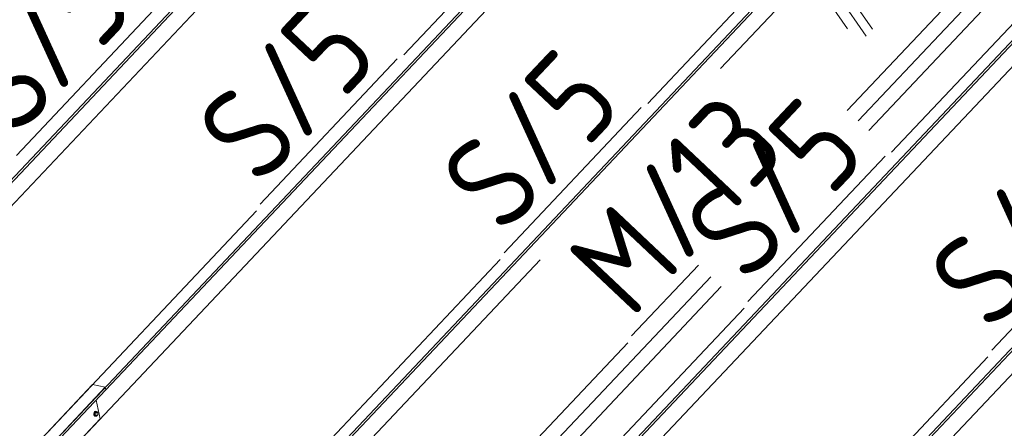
# Model space of a CAD drawing. Header units: millimetres. Extents: x -681 to 506, y -45 to 794.
# Tile 109 of 256: x -415 to -362, y 564 to 586. Entities that reach past the tile are written whole.
import ezdxf

# ---------------------------------------------------------------- set-up
doc = ezdxf.new("R2010")
doc.units = ezdxf.units.MM
doc.header["$LTSCALE"] = 0.6
doc.linetypes.add('XKITLINE00', pattern=[0])
for name, color, linetype, lineweight in [('Bolt', 7, 'Continuous', 0), ('Part', 2, 'Continuous', 0), ('PartMark', 3, 'Continuous', 0)]:
    doc.layers.add(name, color=color, linetype=linetype, lineweight=lineweight)
doc.styles.add('ISOCPEUR', font='ISOCPEUR.TTF')

msp = doc.modelspace()

# ---------------------------------------------------------------- linework, layer by layer
at = {"layer": 'Bolt', "color": 3, "linetype": 'XKITLINE00', "lineweight": 0}
for p, q in [((-410.597, 565.183), (-410.628, 565.132)), ((-410.605, 565.127), (-410.573, 565.178)), ((-410.559, 565.205), (-410.597, 565.183)), ((-410.538, 565.183), (-410.597, 565.119)), ((-410.573, 565.178), (-410.536, 565.2)), ((-410.559, 565.205), (-410.536, 565.2)), ((-410.538, 565.183), (-410.468, 565.169)), ((-410.536, 565.2), (-410.502, 565.187)), ((-410.528, 565.105), (-410.468, 565.169)), ((-410.502, 565.187), (-410.496, 565.174)), ((-410.468, 565.169), (-410.42, 565.119)), ((-410.628, 565.132), (-410.645, 565.065)), ((-410.645, 565.065), (-410.642, 565.001)), ((-410.642, 565.001), (-410.621, 564.956)), ((-410.621, 565.06), (-410.605, 565.127)), ((-410.619, 564.996), (-410.621, 565.06)), ((-410.621, 564.956), (-410.587, 564.943)), ((-410.598, 564.951), (-410.619, 564.996)), ((-410.597, 565.119), (-410.61, 565.006)), ((-410.61, 565.006), (-410.562, 564.956)), ((-410.61, 565.006), (-410.54, 564.992)), ((-410.564, 564.938), (-410.598, 564.951)), ((-410.597, 565.119), (-410.528, 565.105)), ((-410.587, 564.943), (-410.564, 564.938)), ((-410.541, 564.951), (-410.564, 564.938)), ((-410.562, 564.956), (-410.492, 564.942)), ((-410.54, 564.992), (-410.528, 565.105)), ((-410.492, 564.942), (-410.54, 564.992)), ((-410.432, 565.005), (-410.492, 564.942)), ((-410.42, 565.119), (-410.432, 565.005))]:
    msp.add_line(p, q, dxfattribs=at)
at = {"layer": 'Part', "color": 2, "linetype": 'XKITLINE00', "lineweight": 0}
for p, q in [((-429.952, 561.757), (-390.756, 603.277)), ((-429.923, 561.621), (-390.726, 603.141)), ((-416.944, 559.161), (-377.748, 600.681)), ((-416.915, 559.024), (-377.718, 600.544)), ((-394.103, 584.222), (-378.436, 600.818)), ((-403.936, 556.565), (-364.74, 598.084)), ((-403.907, 556.428), (-364.71, 597.948)), ((-381.095, 581.626), (-365.428, 598.222)), ((-425.988, 564.561), (-394.95, 597.439)), ((-368.087, 579.029), (-352.42, 595.625)), ((-390.928, 553.968), (-351.732, 595.488)), ((-390.899, 553.832), (-351.702, 595.352)), ((-412.98, 561.964), (-381.942, 594.843)), ((-377.92, 551.372), (-338.724, 592.892)), ((-377.89, 551.235), (-338.694, 592.755)), ((-377.204, 583.486), (-368.934, 592.247)), ((-361.743, 590.479), (-370.448, 581.258)), ((-360.814, 590.293), (-369.864, 580.707)), ((-386.964, 556.772), (-355.926, 589.65)), ((-369.097, 585.587), (-371.687, 589.33)), ((-369.305, 580.18), (-360.617, 589.384)), ((-369.442, 585.22), (-372.033, 588.964)), ((-370.439, 585.609), (-372.453, 588.519)), ((-373.956, 554.175), (-342.917, 587.054)), ((-417.632, 559.298), (-401.965, 575.894)), ((-404.624, 556.702), (-388.957, 573.298)), ((-399.972, 559.368), (-386.836, 573.283)), ((-377.726, 572.379), (-391.906, 557.358)), ((-391.017, 557.181), (-377.167, 571.852)), ((-391.616, 554.105), (-375.949, 570.701)), ((-382.151, 568.861), (-392.835, 557.543)), ((-378.608, 551.509), (-362.941, 568.105)), ((-449.223, 524.968), (-410.027, 566.488)), ((-449.194, 524.832), (-409.998, 566.351)), ((-426.382, 550.029), (-410.715, 566.625)), ((-410.027, 566.488), (-410.715, 566.625)), ((-409.998, 566.351), (-410.027, 566.488)), ((-410.301, 564.802), (-410.518, 565.8)), ((-412.98, 561.964), (-410.301, 564.802))]:
    msp.add_line(p, q, dxfattribs=at)
at = {"layer": 'PartMark', "color": 1, "linetype": 'XKITLINE00', "lineweight": 0}
for p, q in [((-414.771, 578.85), (-407.458, 586.596)), ((-401.763, 576.253), (-394.45, 584)), ((-388.755, 573.657), (-381.442, 581.404)), ((-375.747, 571.061), (-368.434, 578.807)), ((-362.739, 568.464), (-355.426, 576.211)), ((-381.949, 569.22), (-378.382, 572.999))]:
    msp.add_line(p, q, dxfattribs=at)

# ---------------------------------------------------------------- texts
at = {"layer": 'PartMark', "color": 1, "style": 'ISOCPEUR', "width": 0.85}
for s, p in [('S/5', (-414.795, 579.698)), ('S/5', (-401.787, 577.102)), ('S/5', (-388.779, 574.505)), ('M/13', (-381.974, 570.068)), ('S/5', (-375.771, 571.909)), ('S/5', (-362.763, 569.312))]:
    msp.add_text(s, height=5, rotation=46.6502, dxfattribs=at).set_placement(p)

doc.saveas('drawing.dxf')
